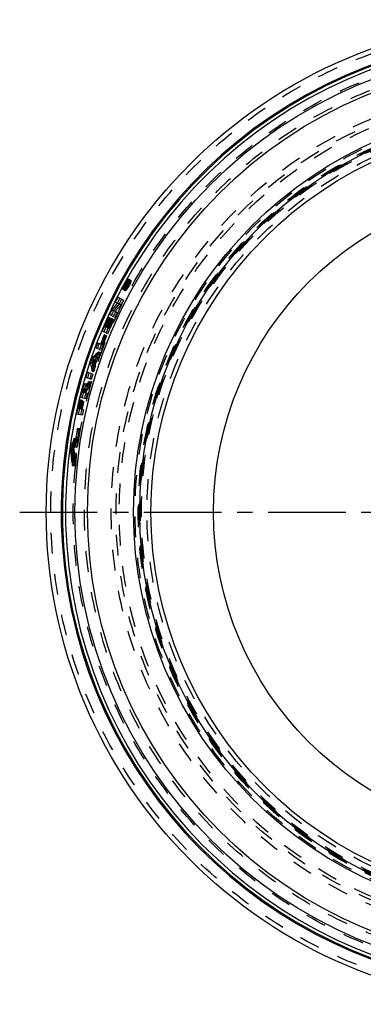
# Model space of a CAD drawing. Header units: millimetres. Extents: x 264 to 780, y 341 to 658.
# Tile 1 of 15: x 264 to 372, y 342 to 652. Entities that reach past the tile are written whole.
import ezdxf

# ---------------------------------------------------------------- set-up
doc = ezdxf.new("R2010")
doc.units = ezdxf.units.MM
doc.header["$LTSCALE"] = 65.185185
doc.linetypes.add('CENTER', pattern=[0.6, 0.375, -0.075, 0.075, -0.075])
doc.linetypes.add('HIDDEN', pattern=[0.2, 0.1, -0.1])
for name, color, linetype in [('ACHSEN_S', 7, 'CONTINUOUS'), ('FASEN', 7, 'CONTINUOUS'), ('KOERPER', 7, 'CONTINUOUS'), ('KONST.EL_MIT_GEO', 7, 'CONTINUOUS')]:
    doc.layers.add(name, color=color, linetype=linetype)

msp = doc.modelspace()

# ---------------------------------------------------------------- linework, layer by layer
at = {"layer": 'ACHSEN_S', "color": 2, "linetype": 'CENTER'}
msp.add_line((263.65, 496.5), (779.87, 496.5), dxfattribs=at)
at = {"layer": 'FASEN', "color": 8, "linetype": 'HIDDEN'}
msp.add_circle((426.99, 496.5), 125, dxfattribs=at)
at = {"layer": 'KOERPER', "color": 8, "linetype": 'HIDDEN'}
msp.add_circle((426.99, 496.5), 132, dxfattribs=at)
at = {"layer": 'KOERPER', "color": 7, "linetype": 'Continuous'}
msp.add_circle((426.99, 496.5), 102.3, dxfattribs=at)
at = {"layer": 'KONST.EL_MIT_GEO', "color": 7, "linetype": 'Continuous'}
for p, q in [((297.08, 567.76), (296.78, 567.94)), ((297.02, 568.28), (296.96, 568.16)), ((297.04, 568.11), (297.11, 568.23)), ((297.15, 568.21), (297.08, 568.09)), ((297.21, 568.01), (297.08, 568.09)), ((297.11, 568.4), (297.36, 568.25)), ((297.19, 568.23), (297.15, 568.21)), ((297.32, 568.28), (297.19, 568.23)), ((297.29, 568.62), (297.25, 568.64)), ((297.27, 568.45), (297.47, 568.54)), ((297.27, 568.45), (297.42, 568.36)), ((297.37, 568.3), (297.32, 568.28)), ((297.82, 569.46), (297.99, 569.36)), ((296.45, 566.98), (296.59, 566.9)), ((293.82, 562.6), (293.94, 562.85)), ((293.82, 562.6), (294.97, 562)), ((294.07, 561.79), (294.48, 562.25)), ((294.56, 561.54), (294.36, 561.31)), ((294.46, 563.86), (294.58, 564.12)), ((294.97, 562), (294.56, 561.54)), ((295.73, 563.5), (294.58, 564.12)), ((293.1, 558.07), (291.92, 558.63)), ((292.52, 559.92), (292.64, 560.18)), ((292.64, 560.18), (292.86, 560.43)), ((292.64, 560.18), (293.81, 559.6)), ((292.86, 560.43), (293.05, 560.64)), ((293.27, 560.07), (293.14, 559.93)), ((293.34, 560.16), (293.27, 560.07)), ((293.55, 560.39), (293.34, 560.16)), ((291.45, 557.59), (291.57, 557.86)), ((291.84, 557.74), (291.57, 557.86)), ((292.18, 557.26), (291.91, 557.39)), ((292.37, 557.18), (292.48, 557.43)), ((292.75, 557.31), (292.48, 557.43)), ((290.85, 552.93), (289.65, 553.44)), ((290.53, 552.15), (290.26, 552.27)), ((290.58, 554.89), (291.5, 554.48)), ((288.18, 549.76), (289.39, 549.28)), ((286.73, 545.31), (287.15, 545.69)), ((287.15, 545.69), (287.37, 545.9)), ((288.8, 547.71), (287.58, 548.17)), ((285.96, 543.58), (286.43, 543.42)), ((285.98, 543.46), (285.96, 543.58)), ((286.01, 543.28), (285.98, 543.46)), ((286.09, 542.84), (286.01, 543.28)), ((286.12, 542.67), (286.09, 542.84)), ((286.43, 543.42), (286.54, 542.82)), ((286.47, 545.07), (286.69, 545.28)), ((286.47, 545.07), (286.94, 544.91)), ((286.69, 545.28), (286.73, 545.31)), ((286.79, 544.22), (286.72, 544.15)), ((286.72, 544.15), (286.74, 544.06)), ((286.86, 544.28), (286.79, 544.22)), ((286.8, 543.69), (286.81, 543.6)), ((286.81, 543.6), (287.09, 543.51)), ((286.92, 542.99), (286.96, 542.77)), ((287.03, 544.99), (286.94, 544.91)), ((286.96, 542.77), (286.98, 542.63)), ((286.98, 542.63), (287, 542.55)), ((287.16, 545.11), (287.03, 544.99)), ((287.13, 544.53), (287.41, 544.44)), ((286.2, 540.07), (284.96, 540.45)), ((286.45, 540.87), (286.4, 541.17)), ((286.64, 542.22), (286.7, 541.92)), ((286.7, 541.92), (286.73, 541.74)), ((284.42, 536.21), (284.77, 536.69)), ((285.71, 538.46), (284.46, 538.82)), ((285.11, 536.36), (285.02, 536.24)), ((283.33, 534.79), (283.61, 534.72)), ((283.49, 534.26), (284.47, 534.01)), ((283.82, 534.66), (284.1, 534.59)), ((284.36, 535.14), (283.87, 535.27)), ((284.27, 534.89), (284.13, 534.7)), ((284.55, 535.28), (284.27, 534.89)), ((284.42, 536.21), (284.9, 536.08)), ((284.69, 535.47), (284.55, 535.28)), ((284.97, 535.86), (284.69, 535.47)), ((285.02, 536.24), (284.9, 536.08)), ((282.51, 531.59), (282.58, 531.86)), ((282.58, 531.86), (282.87, 531.8)), ((282.78, 532.69), (284.05, 532.38)), ((283, 531.47), (283.29, 531.41)), ((281.57, 527.44), (282.85, 527.19)), ((282.22, 529.04), (283.21, 528.83)), ((281.73, 522.35), (281.9, 522.32)), ((280.22, 518.11), (280.33, 518.4)), ((280.67, 519.27), (280.79, 519.55)), ((280.79, 519.55), (280.89, 519.54)), ((279.66, 516.15), (279.86, 516.13)), ((279.77, 516.95), (279.88, 517.24)), ((279.77, 516.95), (280.05, 516.92)), ((280, 516.78), (279.91, 516.53)), ((279.91, 516.53), (279.95, 516.09)), ((279.95, 516.09), (279.99, 515.65)), ((280.19, 517.27), (280, 516.78)), ((280.29, 517.52), (280.19, 517.27)), ((280.95, 517.48), (281.12, 517.46)), ((279.84, 514.44), (279.83, 514.5)), ((280.02, 512.86), (279.95, 513.41)), ((280.08, 512.31), (280.02, 512.86)), ((280.13, 514.34), (280.18, 513.9)), ((280.28, 513.03), (280.33, 512.59)), ((280.33, 512.59), (280.5, 512.58)), ((280.56, 514.55), (280.73, 514.54)), ((280.22, 511.22), (280.37, 511.21))]:
    msp.add_line(p, q, dxfattribs=at)
at = {"layer": 'KONST.EL_MIT_GEO', "color": 8, "linetype": 'HIDDEN'}
for p, q in [((296.96, 568.16), (297.08, 568.09)), ((296.98, 568.31), (297.84, 567.81)), ((297.21, 568.01), (297.08, 567.76)), ((297.08, 567.76), (297.75, 567.37)), ((297.21, 568.01), (297.89, 567.62)), ((297.29, 568.62), (297.99, 568.21)), ((297.36, 568.25), (297.84, 567.97)), ((297.51, 568.55), (297.37, 568.3)), ((297.37, 568.3), (298.06, 567.9)), ((297.42, 568.36), (297.96, 568.05)), ((297.47, 568.54), (297.51, 568.55)), ((297.51, 568.55), (298.2, 568.15)), ((297.64, 567.76), (297.71, 567.89)), ((297.8, 567.84), (297.72, 567.72)), ((297.77, 567.69), (297.84, 567.81)), ((297.84, 567.81), (298.06, 567.9)), ((297.99, 568.06), (297.96, 568.05)), ((297.99, 569.36), (298.53, 569.04)), ((298.2, 568.15), (297.99, 568.06)), ((298.03, 569.83), (298.75, 569.4)), ((296.25, 566.61), (296.91, 566.24)), ((296.59, 566.9), (297.12, 566.6)), ((294.66, 561.49), (294.45, 561.27)), ((295.08, 561.94), (294.66, 561.49)), ((294.97, 562), (295.57, 561.69)), ((295.73, 563.5), (296.35, 563.17)), ((293.1, 558.07), (293.65, 557.81)), ((293.33, 560.03), (293.21, 559.9)), ((293.41, 560.13), (293.33, 560.03)), ((293.81, 559.6), (294.38, 559.32)), ((291.84, 557.74), (292.38, 557.48)), ((292.18, 557.26), (292.71, 557.01)), ((292.75, 557.31), (293.29, 557.05)), ((290.53, 552.15), (291.03, 551.94)), ((290.85, 552.93), (291.35, 552.72)), ((291.5, 554.48), (291.75, 554.37)), ((289.39, 549.28), (289.6, 549.2)), ((288.51, 546.92), (288.98, 546.74)), ((288.8, 547.71), (289.27, 547.53)), ((286.72, 544.15), (287.19, 543.99)), ((286.92, 542.99), (287.39, 542.83)), ((287, 542.55), (287.46, 542.4)), ((287.09, 543.51), (287.28, 543.44)), ((287.41, 544.44), (287.6, 544.37)), ((287.59, 544.95), (288.06, 544.79)), ((287.91, 545.25), (288.38, 545.08)), ((286.2, 540.07), (286.67, 539.92)), ((286.45, 540.87), (286.92, 540.72)), ((286.86, 541.02), (286.92, 540.72)), ((284.81, 536.77), (284.32, 536.9)), ((285.48, 537.65), (285.95, 537.51)), ((285.71, 538.46), (286.19, 538.32)), ((283.61, 534.72), (283.82, 534.66)), ((284.1, 534.59), (284.31, 534.53)), ((284.13, 534.7), (284.62, 534.57)), ((284.47, 534.01), (284.97, 533.88)), ((284.97, 535.86), (285.46, 535.73)), ((282.87, 531.8), (283.39, 531.67)), ((283.29, 531.41), (283.81, 531.28)), ((284.05, 532.38), (284.56, 532.26)), ((282.85, 527.19), (283.41, 527.07)), ((283.21, 528.83), (283.75, 528.72)), ((282.52, 522.71), (281.9, 522.81)), ((281.9, 522.32), (282.53, 522.22)), ((280.77, 518.76), (281.46, 518.66)), ((281.53, 519.54), (280.85, 519.63)), ((280.89, 519.54), (281.47, 519.46)), ((281.03, 518.31), (280.92, 518.02)), ((281.47, 519.46), (281.39, 519.26)), ((279.86, 516.13), (280.4, 516.07)), ((279.91, 516.53), (280.64, 516.44)), ((280.05, 516.92), (280.49, 516.87)), ((280.6, 517.16), (280.49, 516.87)), ((280.53, 514.97), (280.6, 514.42)), ((281.46, 514.95), (280.7, 515.03)), ((280.97, 516.99), (281.69, 516.9)), ((281.12, 517.46), (281.83, 517.37)), ((280.4, 511.6), (281.24, 511.54)), ((280.5, 512.58), (281.15, 512.52)), ((280.6, 514.42), (280.66, 513.97)), ((280.66, 513.97), (280.67, 513.88)), ((280.67, 513.88), (280.75, 513.33)), ((280.73, 514.54), (281.5, 514.46)), ((280.75, 513.33), (280.82, 512.79)), ((280.82, 512.79), (280.86, 512.55)), ((280.99, 511.69), (281.05, 511.24)), ((280.27, 511.12), (281.11, 511.06)), ((280.37, 511.21), (281.07, 511.16)), ((281.05, 511.24), (281.07, 511.16))]:
    msp.add_line(p, q, dxfattribs=at)
at = {"layer": 'KONST.EL_MIT_GEO', "color": 7, "linetype": 'Continuous'}
for radius in [155, 145.94, 142, 127.5, 125.55, 122]:
    msp.add_circle((426.99, 496.5), radius, dxfattribs=at)
at = {"layer": 'KONST.EL_MIT_GEO', "color": 8, "linetype": 'HIDDEN'}
for radius in [153.54, 146.46, 142.93, 134.5, 133, 132, 127, 126, 125.8, 125.35, 125, 123.27]:
    msp.add_circle((426.99, 496.5), radius, dxfattribs=at)
at = {"layer": 'KONST.EL_MIT_GEO', "color": 7, "linetype": 'Continuous'}
for centre, radius, start, end in [((426.99, 496.5), 150.28, 108.6245, 71.3755), ((426.99, 496.5), 149.9, 108.6336, 71.3664), ((426.99, 496.5), 148.91, 108.6438, 71.3562), ((303.3, 564.65), 7.44, 155.6206, 157.2453), ((300.62, 566), 4.36, 157.1888, 159.4543), ((301.88, 565.47), 5.73, 155.282, 157.2154), ((426.52, 496.65), 148.04, 151.0489, 151.2135), ((291.36, 571.08), 6.74, 324.2247, 326.0073), ((289.83, 572.11), 8.59, 325.9886, 327.4567), ((302.95, 565.05), 6.88, 147.1667, 148.8597), ((288.62, 572.88), 10.02, 327.4449, 328.757), ((302.15, 565.56), 5.92, 145.2797, 147.1847), ((287.91, 573.32), 10.86, 328.7503, 332.4528), ((303.69, 564.74), 7.74, 145.3091, 146.9452), ((302.45, 565.6), 6.23, 143.3917, 145.3285), ((301.1, 566.61), 4.54, 141.0424, 143.4215), ((288.02, 573.26), 10.73, 332.4509, 333.2881), ((293.43, 570.59), 4.62, 336.6463, 338.7826), ((294.05, 569.06), 3.38, 319.6753, 322.0053), ((292.92, 569.95), 4.81, 322.0155, 324.2538), ((399.62, 467.37), 141.62, 138.185, 138.8084), ((399.61, 467.37), 141.08, 138.2504, 138.7491), ((426.52, 496.65), 148.18, 153.0266, 153.4654), ((412.84, 501.04), 133.32, 151.9261, 152.6539), ((426.52, 496.65), 146.88, 152.9257, 153.5833), ((426.52, 496.65), 148.18, 154.725, 155.2732), ((412.84, 501.04), 133.32, 153.8042, 154.532), ((426.52, 496.65), 146.88, 154.6225, 155.2797), ((426.52, 496.65), 148.18, 155.7154, 157.4654), ((426.52, 496.65), 147.89, 155.6035, 156.809), ((426.52, 496.65), 147.68, 155.7141, 156.8098), ((426.52, 496.65), 146.88, 155.6083, 157.4699), ((426.52, 496.65), 147.38, 155.7155, 156.811), ((426.52, 496.65), 147.17, 155.7155, 156.8118), ((426.52, 496.65), 146.88, 157.7983, 159.6591), ((426.52, 496.65), 147.17, 157.7974, 159.0017), ((412.84, 501.04), 133.32, 156.2301, 156.9579), ((426.99, 496.5), 148.68, 159.01, 159.6652), ((412.84, 501.04), 133.32, 158.656, 159.3838), ((370.34, 454.22), 123.2, 131.8181, 132.4632), ((375.76, 448.65), 131.42, 131.6031, 132.2687), ((426.99, 496.5), 147.37, 159.9949, 160.683), ((426.99, 496.5), 148.68, 160.9328, 161.5384), ((415.61, 565.55), 131.5, 190.0183, 190.6849), ((412.84, 501.04), 133.32, 160.792, 161.4649), ((426.99, 496.5), 147.37, 161.7901, 162.4781), ((407.93, 564.09), 123.24, 189.9358, 190.2199), ((416.56, 565.66), 131.6, 189.4443, 189.6065), ((426.99, 496.5), 147.88, 161.0458, 161.4265), ((376.51, 447.91), 131.62, 132.7724, 132.9342), ((426.99, 496.5), 147.58, 160.8334, 161.6394), ((376.18, 448.28), 131.13, 132.3089, 132.5011), ((426.99, 496.5), 148.68, 162.8059, 163.4609), ((412.84, 501.04), 133.32, 162.8732, 163.601), ((426.99, 496.5), 147.37, 162.8053, 163.4597), ((394.81, 455.93), 136.5, 143.2235, 143.723), ((426.99, 496.5), 147.37, 163.7869, 164.509), ((426.99, 496.5), 148.68, 165.0757, 165.9121), ((412.84, 501.04), 133.32, 165.5962, 166.324), ((294.88, 531.71), 11.95, 163.6388, 165.0834), ((294.61, 531.79), 11.68, 162.2355, 163.6479), ((426.99, 496.5), 148.38, 165.0751, 165.2563), ((426.99, 496.5), 148.17, 165.0746, 165.2558), ((426.99, 496.5), 147.88, 165.0314, 165.2551), ((293.89, 532.11), 10.38, 161.0242, 162.4699), ((426.99, 496.5), 147.37, 165.2539, 165.9085), ((292.59, 532.55), 9.01, 159.3309, 161.0292), ((426.52, 496.65), 148.18, 166.3612, 168.0066), ((426.52, 496.65), 147.89, 166.2524, 167.3479), ((426.52, 496.65), 147.68, 166.3613, 167.3472), ((426.52, 496.65), 147.38, 166.3604, 167.3461), ((412.84, 501.04), 133.32, 167.9008, 168.6286), ((426.52, 496.65), 146.88, 167.3442, 168.0011), ((426.52, 496.65), 147.05, 169.9372, 171.8553), ((426.52, 496.65), 146.88, 169.9362, 171.8541), ((412.93, 466.18), 142.52, 158.6278, 159.0024), ((412.8, 466.22), 142.1, 158.3032, 158.8382), ((412.68, 466.27), 142.24, 158.128, 158.5029), ((422.64, 530.02), 143.65, 185.5409, 186.2015), ((422.56, 530.02), 143.29, 185.7531, 186.2808), ((422.34, 529.99), 143.35, 186.2278, 186.6424), ((421.89, 529.93), 142.89, 187.0837, 187.5253), ((422.23, 529.98), 142.96, 186.4569, 186.8092), ((426.52, 496.65), 147.05, 173.0069, 173.7758), ((426.52, 496.65), 146.88, 173.0055, 174.1575)]:
    msp.add_arc(centre, radius, start, end, dxfattribs=at)
at = {"layer": 'KONST.EL_MIT_GEO', "color": 8, "linetype": 'HIDDEN'}
for centre, radius, start, end in [((305.03, 563.86), 9.34, 148.344, 155.5731), ((303.13, 564.89), 7.1, 151.964, 155.2613), ((303.77, 564.56), 7.82, 150.4408, 152.0182), ((303.51, 564.71), 7.52, 148.8569, 150.4511), ((304.65, 564.11), 8.89, 146.9352, 148.422), ((303.89, 564.15), 7.41, 154.2997, 155.9725), ((290.14, 572.08), 8.23, 329.0761, 330.1109), ((304.94, 563.64), 8.57, 152.7878, 154.3098), ((289.78, 572.28), 8.64, 330.1066, 331.9856), ((305.61, 563.3), 9.33, 149.0012, 152.7948), ((290, 572.17), 8.39, 331.9807, 332.8529), ((412.84, 501.04), 133.17, 149.8605, 150.0424), ((290.5, 571.91), 7.83, 332.8483, 333.9943), ((291.07, 571.64), 7.2, 333.9958, 334.9074), ((292.01, 571.2), 6.16, 334.8789, 336.672), ((305.7, 563.25), 9.44, 148.233, 149.0027), ((299.44, 566.88), 2.05, 145.9138, 149.8502), ((305.61, 563.31), 9.33, 147.2763, 148.2351), ((412.84, 501.04), 132.83, 149.9212, 150.0424), ((305.06, 563.66), 8.68, 145.4159, 147.2947), ((291.6, 571.39), 7.41, 326.1759, 327.7307), ((290.99, 571.78), 8.14, 327.7206, 328.7323), ((290.63, 572), 8.56, 328.7291, 329.8518), ((290.58, 572.03), 8.61, 329.8484, 330.5679), ((412.84, 501.04), 132.83, 149.6556, 149.7798), ((290.91, 571.85), 8.24, 330.5581, 331.9944), ((302.53, 564.75), 5.93, 155.9526, 157.9322), ((389.28, 474.1), 128.8, 137.4112, 138.0964), ((389.2, 474.18), 128.16, 136.9373, 138.1716), ((412.84, 501.04), 132.02, 151.9261, 152.6539), ((412.84, 501.04), 132.02, 153.8042, 154.532), ((412.84, 501.04), 133.32, 154.8959, 156.2301), ((412.84, 501.04), 133.03, 154.8959, 156.2301), ((412.84, 501.04), 132.82, 155.0172, 156.2301), ((412.84, 501.04), 132.02, 154.8959, 156.9579), ((412.84, 501.04), 132.52, 155.0172, 156.2301), ((412.84, 501.04), 132.31, 154.8959, 156.2301), ((412.84, 501.04), 132.02, 157.3218, 159.3838), ((412.84, 501.04), 132.31, 157.3218, 158.656), ((369.96, 454.65), 122.63, 131.3258, 131.818), ((412.84, 501.04), 132.02, 159.7476, 160.5129), ((370.84, 453.8), 123.01, 132.5861, 132.8453), ((408.54, 564.11), 123.01, 189.4116, 189.6709), ((412.84, 501.04), 132.52, 160.9168, 161.3401), ((412.84, 501.04), 132.23, 160.6804, 161.5766), ((408.03, 564.02), 122.49, 189.9607, 190.1661), ((370.49, 454.19), 122.49, 132.0908, 132.2962), ((412.84, 501.04), 132.02, 162.8732, 163.601), ((407.4, 563.99), 122.7, 190.4472, 190.7888), ((412.84, 501.04), 132.02, 161.7441, 162.5093), ((386.77, 462.38), 125.73, 143.3035, 143.9545), ((412.84, 501.04), 132.02, 163.9648, 164.7678), ((412.84, 501.04), 133.32, 165.3949, 165.5962), ((295.13, 531.71), 11.69, 164.8364, 165.3942), ((295.24, 531.68), 11.8, 163.9402, 164.8371), ((294.93, 531.77), 11.48, 162.4619, 163.9483), ((412.84, 501.04), 133.03, 165.3949, 165.5962), ((412.84, 501.04), 132.82, 165.3949, 165.5962), ((412.84, 501.04), 132.52, 165.3476, 165.5962), ((412.84, 501.04), 132.02, 165.5962, 166.324), ((387.31, 462.02), 125.73, 144.1065, 144.7582), ((412.84, 501.04), 133.32, 166.6879, 167.9008), ((412.84, 501.04), 133.03, 166.6879, 167.9008), ((412.84, 501.04), 132.82, 166.8092, 167.9008), ((412.84, 501.04), 132.52, 166.8092, 167.9008), ((412.84, 501.04), 132.02, 167.9008, 168.6286), ((412.84, 501.04), 132.19, 170.7714, 172.8941), ((412.84, 501.04), 132.02, 170.7714, 172.8941), ((402.68, 472.54), 129.98, 159.5182, 159.9252), ((402.67, 472.55), 129.68, 159.1696, 160.2155), ((402.4, 472.65), 129.68, 158.933, 159.3824), ((409.55, 531.12), 130.03, 186.6491, 187.1354), ((409.31, 531.09), 129.5, 186.4938, 188.2429), ((408.76, 531.02), 129.23, 188.2163, 188.6), ((412.84, 501.04), 132.19, 174.1677, 175.0177), ((412.84, 501.04), 132.02, 174.1677, 175.4412)]:
    msp.add_arc(centre, radius, start, end, dxfattribs=at)
at = {"layer": 'KONST.EL_MIT_GEO', "color": 7, "linetype": 'Continuous'}
for points, knots in [([(296.25, 566.61), (296.22, 566.62), (296.2, 566.74), (296.25, 567.04), (296.35, 567.33), (296.44, 567.53)], [0, 0, 0, 0, 0.106864, 0.309353, 1, 1, 1, 1]), ([(296.45, 566.98), (296.5, 566.95), (296.7, 567.13), (296.8, 567.26), (296.88, 567.37)], [0, 0, 0, 0, 0.304558, 1, 1, 1, 1]), ([(296.98, 568.31), (297.03, 568.4), (297.11, 568.51), (297.19, 568.61), (297.24, 568.65), (297.25, 568.64)], [0, 0, 0, 0, 0.678428, 0.897837, 1, 1, 1, 1]), ([(297.11, 568.4), (297.11, 568.4), (297.07, 568.38), (297.06, 568.34), (297.04, 568.31)], [0, 0, 0, 0, 0.095837, 1, 1, 1, 1]), ([(297.11, 568.23), (297.12, 568.25), (297.13, 568.27), (297.16, 568.35), (297.14, 568.34)], [0, 0, 0, 0, 0.455129, 1, 1, 1, 1]), ([(297.82, 569.46), (297.76, 569.5), (297.51, 569.24), (297.39, 569.08), (297.28, 568.94)], [0, 0, 0, 0, 0.300413, 1, 1, 1, 1]), ([(297.56, 569.46), (297.64, 569.56), (297.76, 569.7), (297.92, 569.83), (297.99, 569.84)], [0, 0, 0, 0, 0.640806, 1, 1, 1, 1]), ([(297.85, 569.43), (297.84, 569.43), (297.84, 569.45), (297.83, 569.46), (297.82, 569.46)], [0, 0, 0, 0, 0.541897, 1, 1, 1, 1]), ([(298, 569.36), (297.99, 569.32), (297.94, 569.17), (297.88, 569.02), (297.83, 568.91)], [0, 0, 0, 0, 0.222539, 1, 1, 1, 1]), ([(297.85, 569.37), (297.85, 569.38), (297.85, 569.4), (297.85, 569.42), (297.85, 569.43)], [0, 0, 0, 0, 0.548129, 1, 1, 1, 1]), ([(297.85, 569.29), (297.85, 569.3), (297.85, 569.33), (297.85, 569.36), (297.85, 569.37)], [0, 0, 0, 0, 0.536114, 1, 1, 1, 1]), ([(297.99, 569.84), (298, 569.84), (298.01, 569.84), (298.03, 569.84), (298.03, 569.83)], [0, 0, 0, 0, 0.531609, 1, 1, 1, 1]), ([(298.03, 569.83), (298.08, 569.8), (298.07, 569.6), (298.03, 569.46), (298, 569.36)], [0, 0, 0, 0, 0.322484, 1, 1, 1, 1]), ([(296.3, 566.6), (296.29, 566.6), (296.27, 566.6), (296.26, 566.6), (296.25, 566.61)], [0, 0, 0, 0, 0.531756, 1, 1, 1, 1]), ([(296.63, 566.88), (296.57, 566.81), (296.47, 566.7), (296.35, 566.61), (296.3, 566.6)], [0, 0, 0, 0, 0.630015, 1, 1, 1, 1]), ([(296.43, 567.15), (296.42, 567.14), (296.42, 567.11), (296.42, 567.09), (296.42, 567.07)], [0, 0, 0, 0, 0.536206, 1, 1, 1, 1]), ([(296.42, 567.07), (296.42, 567.06), (296.42, 567.04), (296.43, 567.02), (296.43, 567.01)], [0, 0, 0, 0, 0.548182, 1, 1, 1, 1]), ([(296.43, 567.01), (296.43, 567.01), (296.44, 566.99), (296.45, 566.98), (296.45, 566.98)], [0, 0, 0, 0, 0.5418, 1, 1, 1, 1]), ([(283.77, 536.1), (283.79, 536.16), (283.87, 536.34), (283.96, 536.52), (284.04, 536.64)], [0, 0, 0, 0, 0.286735, 1, 1, 1, 1]), ([(284.04, 536.64), (284.08, 536.72), (284.15, 536.82), (284.28, 536.91), (284.32, 536.9)], [0, 0, 0, 0, 0.661037, 1, 1, 1, 1]), ([(284.42, 536.34), (284.4, 536.29), (284.31, 536.1), (284.22, 535.89), (284.16, 535.73)], [0, 0, 0, 0, 0.220997, 1, 1, 1, 1]), ([(284.32, 536.9), (284.38, 536.89), (284.44, 536.68), (284.43, 536.53), (284.43, 536.41)], [0, 0, 0, 0, 0.325804, 1, 1, 1, 1]), ([(283.49, 535.36), (283.51, 535.42), (283.6, 535.67), (283.69, 535.92), (283.77, 536.1)], [0, 0, 0, 0, 0.266083, 1, 1, 1, 1]), ([(283.87, 535.27), (283.85, 535.27), (283.79, 535.21), (283.71, 535.04), (283.65, 534.85), (283.61, 534.72)], [0, 0, 0, 0, 0.097883, 0.316928, 1, 1, 1, 1]), ([(283.82, 534.66), (283.84, 534.76), (283.87, 534.88), (283.89, 535.01), (283.89, 535.04)], [0, 0, 0, 0, 0.777032, 1, 1, 1, 1]), ([(283.89, 535.04), (283.9, 535.09), (283.9, 535.16), (283.89, 535.26), (283.87, 535.27)], [0, 0, 0, 0, 0.699474, 1, 1, 1, 1]), ([(281.73, 522.35), (281.75, 522.46), (281.79, 522.61), (281.84, 522.76), (281.88, 522.81), (281.9, 522.81)], [0, 0, 0, 0, 0.683178, 0.901729, 1, 1, 1, 1]), ([(281.9, 522.81), (281.91, 522.81), (281.93, 522.75), (281.94, 522.59), (281.92, 522.43), (281.9, 522.32)], [0, 0, 0, 0, 0.094142, 0.306432, 1, 1, 1, 1]), ([(280.85, 519.63), (280.88, 519.63), (280.89, 519.47), (280.88, 519.22), (280.84, 518.93), (280.77, 518.76)], [0, 0, 0, 0, 0.109576, 0.37846, 1, 1, 1, 1]), ([(280.79, 519.55), (280.79, 519.56), (280.8, 519.58), (280.81, 519.6), (280.81, 519.6)], [0, 0, 0, 0, 0.54824, 1, 1, 1, 1]), ([(280.81, 519.6), (280.82, 519.61), (280.83, 519.63), (280.85, 519.64), (280.85, 519.63)], [0, 0, 0, 0, 0.626879, 1, 1, 1, 1]), ([(279.66, 516.15), (279.65, 516.29), (279.67, 516.56), (279.72, 516.83), (279.77, 516.95)], [0, 0, 0, 0, 0.499089, 1, 1, 1, 1]), ([(280.56, 514.55), (280.57, 514.67), (280.6, 514.83), (280.65, 514.98), (280.69, 515.03), (280.7, 515.03)], [0, 0, 0, 0, 0.682725, 0.901501, 1, 1, 1, 1]), ([(280.7, 515.03), (280.72, 515.03), (280.74, 514.97), (280.75, 514.82), (280.75, 514.65), (280.73, 514.54)], [0, 0, 0, 0, 0.093987, 0.30627, 1, 1, 1, 1]), ([(280.97, 516.99), (280.95, 516.99), (280.93, 517.05), (280.92, 517.21), (280.93, 517.37), (280.95, 517.48)], [0, 0, 0, 0, 0.094028, 0.306401, 1, 1, 1, 1]), ([(281.12, 517.46), (281.1, 517.35), (281.07, 517.19), (281.02, 517.05), (280.98, 516.99), (280.97, 516.99)], [0, 0, 0, 0, 0.682948, 0.901567, 1, 1, 1, 1]), ([(280.4, 511.6), (280.39, 511.49), (280.36, 511.33), (280.32, 511.18), (280.28, 511.12), (280.27, 511.12)], [0, 0, 0, 0, 0.685112, 0.903305, 1, 1, 1, 1]), ([(280.27, 511.12), (280.24, 511.12), (280.23, 511.17), (280.23, 511.21), (280.22, 511.22)], [0, 0, 0, 0, 0.610138, 1, 1, 1, 1])]:
    msp.add_open_spline(points, degree=3, knots=knots, dxfattribs=at)
for points in [[(296.48, 567.38), (296.47, 567.34), (296.46, 567.3), (296.45, 567.26)], [(296.53, 567.53), (296.52, 567.48), (296.5, 567.43), (296.48, 567.38)], [(297.83, 568.91), (297.76, 568.75), (297.68, 568.59), (297.61, 568.44)], [(297.73, 568.92), (297.75, 568.96), (297.77, 569.01), (297.79, 569.06)], [(297.79, 569.06), (297.8, 569.1), (297.81, 569.14), (297.82, 569.18)], [(297.82, 569.18), (297.83, 569.22), (297.84, 569.25), (297.85, 569.29)], [(296.45, 567.26), (296.44, 567.22), (296.43, 567.19), (296.43, 567.15)]]:
    msp.add_open_spline(points, degree=3, dxfattribs=at)
at = {"layer": 'KONST.EL_MIT_GEO', "color": 8, "linetype": 'HIDDEN'}
for points, knots in [([(296.88, 567.37), (296.91, 567.4), (297.02, 567.56), (297.12, 567.72), (297.2, 567.85)], [0, 0, 0, 0, 0.22921, 1, 1, 1, 1]), ([(296.91, 566.24), (296.96, 566.21), (297.17, 566.36), (297.4, 566.62), (297.75, 567.1), (298.1, 567.66), (298.42, 568.24), (298.66, 568.78), (298.77, 569.12), (298.8, 569.37), (298.75, 569.4)], [0, 0, 0, 0, 0.049091, 0.156574, 0.314645, 0.500007, 0.685369, 0.843435, 0.950911, 1, 1, 1, 1]), ([(298.53, 569.04), (298.49, 569.06), (298.33, 568.95), (298.14, 568.75), (297.87, 568.39), (297.6, 567.95), (297.36, 567.5), (297.18, 567.09), (297.09, 566.83), (297.08, 566.63), (297.12, 566.6)], [0, 0, 0, 0, 0.049025, 0.156881, 0.31467, 0.5, 0.68533, 0.843119, 0.950975, 1, 1, 1, 1]), ([(297.29, 568.62), (297.31, 568.61), (297.3, 568.54), (297.28, 568.49), (297.27, 568.45)], [0, 0, 0, 0, 0.309346, 1, 1, 1, 1]), ([(297.8, 568), (297.8, 568), (297.76, 567.98), (297.74, 567.94), (297.73, 567.91)], [0, 0, 0, 0, 0.096382, 1, 1, 1, 1]), ([(297.8, 567.84), (297.8, 567.85), (297.82, 567.87), (297.84, 567.95), (297.83, 567.94)], [0, 0, 0, 0, 0.458602, 1, 1, 1, 1]), ([(297.88, 568.21), (297.87, 568.2), (297.85, 568.17), (297.83, 568.15), (297.82, 568.13)], [0, 0, 0, 0, 0.45459, 1, 1, 1, 1]), ([(297.94, 568.24), (297.94, 568.24), (297.91, 568.23), (297.89, 568.22), (297.88, 568.21)], [0, 0, 0, 0, 0.342245, 1, 1, 1, 1]), ([(297.96, 568.05), (297.97, 568.09), (297.99, 568.13), (298, 568.21), (297.99, 568.21)], [0, 0, 0, 0, 0.692042, 1, 1, 1, 1]), ([(298.75, 569.4), (298.7, 569.43), (298.53, 569.33), (298.43, 569.23), (298.36, 569.15)], [0, 0, 0, 0, 0.321331, 1, 1, 1, 1]), ([(298.48, 568.63), (298.5, 568.67), (298.53, 568.77), (298.56, 568.87), (298.56, 568.95)], [0, 0, 0, 0, 0.312822, 1, 1, 1, 1]), ([(298.55, 569.01), (298.55, 569.01), (298.55, 569.03), (298.54, 569.04), (298.53, 569.04)], [0, 0, 0, 0, 0.54033, 1, 1, 1, 1]), ([(298.56, 568.95), (298.56, 568.96), (298.56, 568.98), (298.56, 569), (298.55, 569.01)], [0, 0, 0, 0, 0.548449, 1, 1, 1, 1]), ([(296.94, 566.7), (296.91, 566.61), (296.87, 566.48), (296.86, 566.32), (296.88, 566.27)], [0, 0, 0, 0, 0.629869, 1, 1, 1, 1]), ([(296.88, 566.27), (296.88, 566.26), (296.89, 566.25), (296.9, 566.24), (296.91, 566.24)], [0, 0, 0, 0, 0.532031, 1, 1, 1, 1]), ([(297.12, 566.6), (297.14, 566.59), (297.25, 566.64), (297.46, 566.85), (297.64, 567.09), (297.76, 567.27)], [0, 0, 0, 0, 0.101647, 0.306481, 1, 1, 1, 1]), ([(284.81, 536.77), (284.75, 536.78), (284.57, 536.61), (284.49, 536.46), (284.42, 536.34)], [0, 0, 0, 0, 0.318482, 1, 1, 1, 1]), ([(284.9, 536.08), (284.92, 536.24), (284.93, 536.44), (284.88, 536.75), (284.81, 536.77)], [0, 0, 0, 0, 0.686731, 1, 1, 1, 1]), ([(284.36, 535.14), (284.34, 535.14), (284.29, 535.08), (284.21, 534.91), (284.14, 534.72), (284.11, 534.59)], [0, 0, 0, 0, 0.098203, 0.316367, 1, 1, 1, 1]), ([(284.31, 534.53), (284.34, 534.63), (284.36, 534.76), (284.38, 534.89), (284.39, 534.91)], [0, 0, 0, 0, 0.778457, 1, 1, 1, 1]), ([(284.39, 535.05), (284.39, 535.07), (284.39, 535.1), (284.37, 535.13), (284.36, 535.14)], [0, 0, 0, 0, 0.653237, 1, 1, 1, 1]), ([(282.52, 522.71), (282.5, 522.71), (282.47, 522.66), (282.41, 522.51), (282.38, 522.36), (282.36, 522.24)], [0, 0, 0, 0, 0.098455, 0.31584, 1, 1, 1, 1]), ([(282.53, 522.22), (282.55, 522.33), (282.56, 522.49), (282.56, 522.64), (282.54, 522.71), (282.52, 522.71)], [0, 0, 0, 0, 0.692789, 0.905329, 1, 1, 1, 1]), ([(281.46, 518.66), (281.53, 518.84), (281.57, 519.13), (281.57, 519.38), (281.56, 519.54), (281.53, 519.54)], [0, 0, 0, 0, 0.620537, 0.889378, 1, 1, 1, 1]), ([(281.53, 519.54), (281.51, 519.54), (281.48, 519.5), (281.47, 519.47), (281.47, 519.46)], [0, 0, 0, 0, 0.609449, 1, 1, 1, 1]), ([(280.49, 516.87), (280.49, 516.85), (280.46, 516.77), (280.45, 516.69), (280.43, 516.63)], [0, 0, 0, 0, 0.206866, 1, 1, 1, 1]), ([(281.46, 514.95), (281.45, 514.95), (281.41, 514.89), (281.37, 514.75), (281.34, 514.59), (281.33, 514.48)], [0, 0, 0, 0, 0.098455, 0.31584, 1, 1, 1, 1]), ([(281.5, 514.46), (281.51, 514.57), (281.52, 514.74), (281.51, 514.89), (281.48, 514.95), (281.46, 514.95)], [0, 0, 0, 0, 0.692789, 0.905329, 1, 1, 1, 1]), ([(281.66, 517.4), (281.65, 517.28), (281.64, 517.12), (281.65, 516.97), (281.67, 516.9), (281.69, 516.9)], [0, 0, 0, 0, 0.692695, 0.905328, 1, 1, 1, 1]), ([(281.69, 516.9), (281.71, 516.9), (281.74, 516.96), (281.79, 517.1), (281.82, 517.26), (281.83, 517.37)], [0, 0, 0, 0, 0.098436, 0.315735, 1, 1, 1, 1]), ([(281.11, 511.06), (281.13, 511.06), (281.16, 511.11), (281.2, 511.26), (281.23, 511.42), (281.24, 511.54)], [0, 0, 0, 0, 0.095659, 0.312558, 1, 1, 1, 1]), ([(281.07, 511.16), (281.07, 511.14), (281.08, 511.11), (281.09, 511.06), (281.11, 511.06)], [0, 0, 0, 0, 0.388501, 1, 1, 1, 1])]:
    msp.add_open_spline(points, degree=3, knots=knots, dxfattribs=at)
for points in [[(297.82, 568.13), (297.79, 568.1), (297.77, 568.07), (297.74, 568.03)], [(298.17, 568.92), (298.08, 568.81), (298, 568.7), (297.92, 568.58)], [(298.36, 569.15), (298.29, 569.08), (298.23, 569), (298.17, 568.92)], [(298.18, 567.98), (298.24, 568.09), (298.3, 568.21), (298.36, 568.33)], [(298.36, 568.33), (298.4, 568.43), (298.45, 568.53), (298.48, 568.63)], [(297.04, 566.98), (297, 566.89), (296.97, 566.8), (296.94, 566.7)], [(284.43, 536.41), (284.43, 536.34), (284.42, 536.28), (284.42, 536.21)], [(284.39, 534.91), (284.39, 534.96), (284.39, 535.01), (284.39, 535.05)], [(280.43, 516.63), (280.41, 516.48), (280.39, 516.33), (280.39, 516.18)], [(280.39, 516.18), (280.39, 516.14), (280.4, 516.1), (280.4, 516.07)]]:
    msp.add_open_spline(points, degree=3, dxfattribs=at)

doc.saveas('drawing.dxf')
